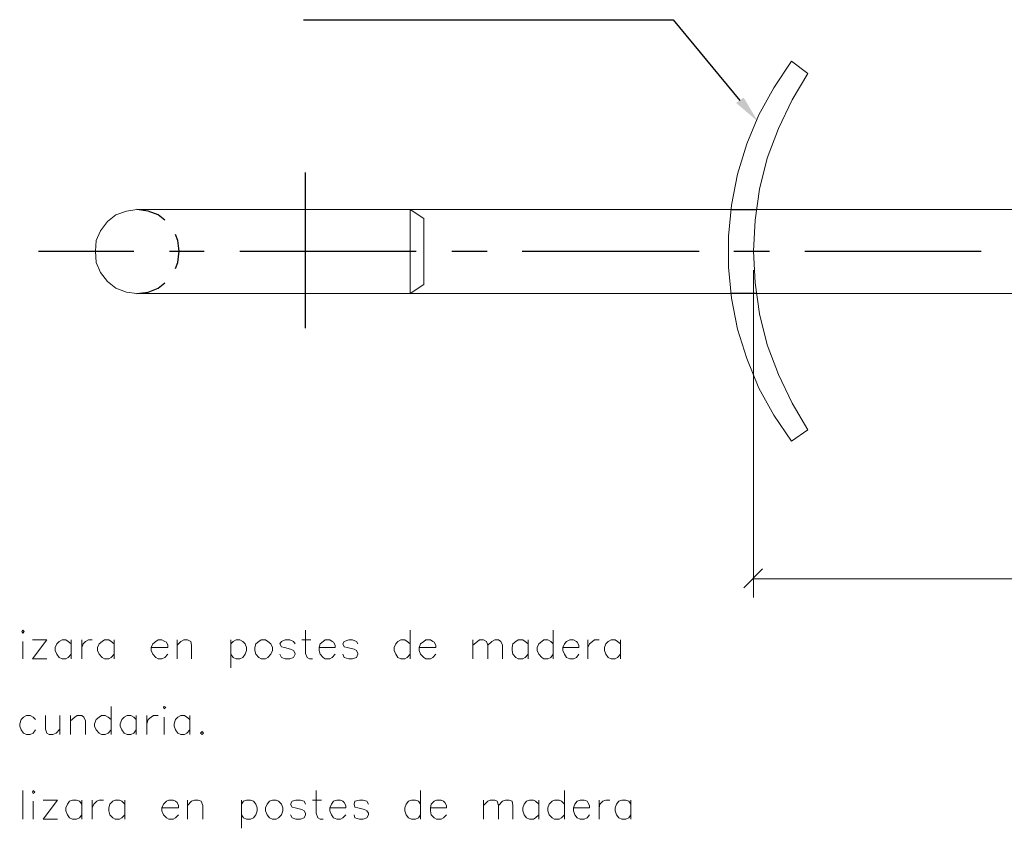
# Model space of a CAD drawing. Header units: millimetres. Extents: x 8 to 202, y 3 to 294.
# Tile 4 of 11: x 58 to 113, y 48 to 93. Entities that reach past the tile are written whole.
import ezdxf

# ---------------------------------------------------------------- set-up
doc = ezdxf.new("R2010")
doc.units = ezdxf.units.MM
doc.layers.add('DGE_CONTORNOS', color=7, linetype='Continuous', lineweight=0)
doc.layers.add('DGE_RELLENO', color=7, linetype='Continuous', lineweight=0)

msp = doc.modelspace()

# ---------------------------------------------------------------- hatches: boundary and pattern name
at = {"layer": 'DGE_RELLENO', "true_color": 0x000000}
msp.add_hatch(color=7, dxfattribs=at).paths.add_polyline_path([(98.298, 88.4627), (98.7213, 88.759), (99.5257, 87.4044)], flags=0)

# ---------------------------------------------------------------- linework, layer by layer
at = {"layer": 'DGE_CONTORNOS', "lineweight": 30}
for points in [[(74.0833, 93.1194), (94.7843, 93.1194), (98.5097, 88.5897)], [(74.2103, 75.8474), (74.2103, 84.568)], [(66.3363, 81.901), (65.9553, 82.1974), (65.405, 82.409), (64.77, 82.4937)], [(98.0017, 82.4937), (99.3987, 82.4937)], [(66.929, 79.1917), (67.056, 79.5304), (67.1407, 80.1654), (67.056, 80.758), (66.929, 81.0967)], [(59.2667, 80.1654), (64.6007, 80.1654)], [(66.5903, 80.1654), (68.5377, 80.1654)], [(70.5273, 80.1654), (80.391, 80.1654)], [(82.3807, 80.1654), (84.3703, 80.1654)], [(86.3177, 80.1654), (96.2237, 80.1654)], [(98.171, 80.1654), (100.1607, 80.1654)], [(102.1503, 80.1654), (112.014, 80.1654)], [(64.77, 77.7947), (65.405, 77.8794), (65.9553, 78.091), (66.3363, 78.3874)], [(99.3987, 77.7947), (98.0017, 77.7947)]]:
    msp.add_lwpolyline(points, dxfattribs=at)
at = {"layer": 'DGE_CONTORNOS', "lineweight": 13}
for points in [[(101.3883, 90.791), (100.4147, 89.3094), (99.568, 87.7854), (98.8907, 86.1767), (98.3827, 84.4834), (98.044, 82.7477), (97.8747, 81.012), (97.8747, 79.2764), (98.044, 77.5407), (98.3827, 75.805), (98.8907, 74.154), (99.568, 72.503), (100.4147, 70.979), (101.3883, 69.5397), (102.3197, 70.1747)], [(101.3883, 90.791), (102.3197, 90.1137)], [(102.3197, 90.1137), (101.4307, 88.632), (100.6687, 87.0234), (100.0337, 85.3724), (99.6103, 83.6367), (99.3563, 81.901), (99.2717, 80.1654), (99.3563, 78.3874), (99.6103, 76.6517), (100.0337, 74.916), (100.6687, 73.265), (101.4307, 71.6564), (102.3197, 70.1747)], [(64.77, 82.4937), (64.1773, 82.409), (63.5847, 82.1974), (63.119, 81.8164), (62.738, 81.3084), (62.484, 80.758), (62.4417, 80.1654), (62.484, 79.5304), (62.738, 78.98), (63.119, 78.472), (63.5847, 78.091), (64.1773, 77.8794), (64.77, 77.7947)], [(98.0017, 82.4937), (64.77, 82.4937)], [(80.8143, 78.3027), (80.8143, 81.9857), (80.0523, 82.4937), (80.0523, 77.7947), (80.8143, 78.3027)], [(138.7687, 82.4937), (99.3987, 82.4937)], [(64.77, 77.7947), (98.0017, 77.7947)], [(99.3987, 77.7947), (138.7687, 77.7947)], [(58.3353, 58.8717), (58.3777, 58.9564), (58.4623, 58.8717), (58.3777, 58.787), (58.3353, 58.8717)], [(74.2103, 58.9564), (74.2103, 57.644), (74.295, 57.4324), (74.422, 57.3477), (74.5913, 57.3477)], [(80.0523, 58.9564), (80.0523, 57.3477)], [(88.0533, 58.9564), (88.0533, 57.3477)], [(58.928, 57.3477), (59.7323, 58.406), (58.928, 58.406)], [(61.087, 58.1944), (60.9177, 58.3214), (60.7907, 58.406), (60.579, 58.406), (60.4097, 58.3214), (60.2827, 58.1944), (60.198, 57.9827), (60.198, 57.8134), (60.2827, 57.6017), (60.4097, 57.4324), (60.579, 57.3477), (60.7907, 57.3477), (60.9177, 57.4324), (61.087, 57.6017)], [(61.087, 58.406), (61.087, 57.3477)], [(61.6797, 58.406), (61.6797, 57.3477)], [(61.6797, 57.9827), (61.7643, 58.1944), (61.8913, 58.3214), (62.0607, 58.406), (62.2723, 58.406)], [(63.5, 58.1944), (63.3307, 58.3214), (63.2037, 58.406), (62.9497, 58.406), (62.8227, 58.3214), (62.6533, 58.1944), (62.5687, 57.9827), (62.5687, 57.8134), (62.6533, 57.6017), (62.8227, 57.4324), (62.9497, 57.3477), (63.2037, 57.3477), (63.3307, 57.4324), (63.5, 57.6017)], [(63.5, 58.406), (63.5, 57.3477)], [(65.5743, 57.9827), (66.5057, 57.9827), (66.5057, 58.1097), (66.421, 58.279), (66.3363, 58.3214), (66.167, 58.406), (65.9553, 58.406), (65.8283, 58.3214), (65.659, 58.1944), (65.5743, 57.9827), (65.5743, 57.8134), (65.659, 57.6017), (65.8283, 57.4324), (65.9553, 57.3477), (66.167, 57.3477), (66.3363, 57.4324), (66.5057, 57.6017)], [(67.0137, 58.406), (67.0137, 57.3477)], [(67.0137, 58.1097), (67.2253, 58.3214), (67.3947, 58.406), (67.6063, 58.406), (67.7757, 58.3214), (67.818, 58.1097), (67.818, 57.3477)], [(70.0193, 58.406), (70.0193, 56.8397)], [(70.0193, 58.1944), (70.1463, 58.3214), (70.3157, 58.406), (70.5273, 58.406), (70.6967, 58.3214), (70.8237, 58.1944), (70.9083, 57.9827), (70.9083, 57.8134), (70.8237, 57.6017), (70.6967, 57.4324), (70.5273, 57.3477), (70.3157, 57.3477), (70.1463, 57.4324), (70.0193, 57.6017)], [(71.7127, 58.406), (71.5857, 58.3214), (71.4163, 58.1944), (71.374, 57.9827), (71.374, 57.8134), (71.4163, 57.6017), (71.5857, 57.4324), (71.7127, 57.3477), (71.9667, 57.3477), (72.0937, 57.4324), (72.263, 57.6017), (72.3477, 57.8134), (72.3477, 57.9827), (72.263, 58.1944), (72.0937, 58.3214), (71.9667, 58.406), (71.7127, 58.406)], [(73.6177, 58.1944), (73.533, 58.3214), (73.3213, 58.406), (73.0673, 58.406), (72.8557, 58.3214), (72.771, 58.1944), (72.8557, 58.025), (73.025, 57.9827), (73.3637, 57.898), (73.533, 57.8134), (73.6177, 57.644), (73.6177, 57.6017), (73.533, 57.4324), (73.3213, 57.3477), (73.0673, 57.3477), (72.8557, 57.4324), (72.771, 57.6017)], [(73.9987, 58.406), (74.5067, 58.406)], [(74.9723, 57.9827), (75.8613, 57.9827), (75.8613, 58.1097), (75.7767, 58.279), (75.692, 58.3214), (75.565, 58.406), (75.311, 58.406), (75.184, 58.3214), (75.0147, 58.1944), (74.9723, 57.9827), (74.9723, 57.8134), (75.0147, 57.6017), (75.184, 57.4324), (75.311, 57.3477), (75.565, 57.3477), (75.692, 57.4324), (75.8613, 57.6017)], [(77.1313, 58.1944), (77.0467, 58.3214), (76.835, 58.406), (76.6233, 58.406), (76.3693, 58.3214), (76.2847, 58.1944), (76.3693, 58.025), (76.5387, 57.9827), (76.9197, 57.898), (77.0467, 57.8134), (77.1313, 57.644), (77.1313, 57.6017), (77.0467, 57.4324), (76.835, 57.3477), (76.6233, 57.3477), (76.3693, 57.4324), (76.2847, 57.6017)], [(80.0523, 58.1944), (79.883, 58.3214), (79.756, 58.406), (79.5443, 58.406), (79.375, 58.3214), (79.248, 58.1944), (79.1633, 57.9827), (79.1633, 57.8134), (79.248, 57.6017), (79.375, 57.4324), (79.5443, 57.3477), (79.756, 57.3477), (79.883, 57.4324), (80.0523, 57.6017)], [(80.5603, 57.9827), (81.4917, 57.9827), (81.4917, 58.1097), (81.407, 58.279), (81.3223, 58.3214), (81.1953, 58.406), (80.9413, 58.406), (80.8143, 58.3214), (80.645, 58.1944), (80.5603, 57.9827), (80.5603, 57.8134), (80.645, 57.6017), (80.8143, 57.4324), (80.9413, 57.3477), (81.1953, 57.3477), (81.3223, 57.4324), (81.4917, 57.6017)], [(83.566, 58.406), (83.566, 57.3477)], [(83.566, 58.1097), (83.82, 58.3214), (83.947, 58.406), (84.1587, 58.406), (84.328, 58.3214), (84.4127, 58.1097), (84.4127, 57.3477)], [(84.4127, 58.1097), (84.6243, 58.3214), (84.7937, 58.406), (85.0053, 58.406), (85.1323, 58.3214), (85.217, 58.1097), (85.217, 57.3477)], [(86.6563, 58.1944), (86.487, 58.3214), (86.36, 58.406), (86.106, 58.406), (85.979, 58.3214), (85.8097, 58.1944), (85.7673, 57.9827), (85.7673, 57.8134), (85.8097, 57.6017), (85.979, 57.4324), (86.106, 57.3477), (86.36, 57.3477), (86.487, 57.4324), (86.6563, 57.6017)], [(86.6563, 58.406), (86.6563, 57.3477)], [(88.0533, 58.1944), (87.9263, 58.3214), (87.757, 58.406), (87.5453, 58.406), (87.4183, 58.3214), (87.249, 58.1944), (87.1643, 57.9827), (87.1643, 57.8134), (87.249, 57.6017), (87.4183, 57.4324), (87.5453, 57.3477), (87.757, 57.3477), (87.9263, 57.4324), (88.0533, 57.6017)], [(88.6037, 57.9827), (89.4927, 57.9827), (89.4927, 58.1097), (89.408, 58.279), (89.3657, 58.3214), (89.1963, 58.406), (88.9847, 58.406), (88.8153, 58.3214), (88.6883, 58.1944), (88.6037, 57.9827), (88.6037, 57.8134), (88.6883, 57.6017), (88.8153, 57.4324), (88.9847, 57.3477), (89.1963, 57.3477), (89.3657, 57.4324), (89.4927, 57.6017)], [(90.0007, 58.406), (90.0007, 57.3477)], [(90.0007, 57.9827), (90.0853, 58.1944), (90.2547, 58.3214), (90.3817, 58.406), (90.6357, 58.406)], [(91.821, 58.1944), (91.6517, 58.3214), (91.5247, 58.406), (91.313, 58.406), (91.1437, 58.3214), (91.0167, 58.1944), (90.932, 57.9827), (90.932, 57.8134), (91.0167, 57.6017), (91.1437, 57.4324), (91.313, 57.3477), (91.5247, 57.3477), (91.6517, 57.4324), (91.821, 57.6017)], [(91.821, 58.406), (91.821, 57.3477)], [(58.3777, 58.3214), (58.3777, 57.3477)], [(58.928, 57.3477), (59.7323, 57.3477)], [(63.3307, 54.6807), (63.3307, 53.1144)], [(66.2517, 54.6384), (66.294, 54.6807), (66.3787, 54.6384), (66.294, 54.5537), (66.2517, 54.6384)], [(59.0973, 53.961), (58.9703, 54.088), (58.801, 54.1727), (58.5893, 54.1727), (58.42, 54.088), (58.293, 53.961), (58.2083, 53.707), (58.2083, 53.58), (58.293, 53.3684), (58.42, 53.199), (58.5893, 53.1144), (58.801, 53.1144), (58.9703, 53.199), (59.0973, 53.3684)], [(59.6477, 54.1727), (59.6477, 53.4107), (59.7323, 53.199), (59.8593, 53.1144), (60.071, 53.1144), (60.2403, 53.199), (60.452, 53.4107)], [(60.452, 54.1727), (60.452, 53.1144)], [(61.0447, 54.1727), (61.0447, 53.1144)], [(61.0447, 53.8764), (61.2987, 54.088), (61.4257, 54.1727), (61.6797, 54.1727), (61.8067, 54.088), (61.8913, 53.8764), (61.8913, 53.1144)], [(63.3307, 53.961), (63.1613, 54.088), (62.992, 54.1727), (62.7803, 54.1727), (62.6533, 54.088), (62.484, 53.961), (62.3993, 53.707), (62.3993, 53.58), (62.484, 53.3684), (62.6533, 53.199), (62.7803, 53.1144), (62.992, 53.1144), (63.1613, 53.199), (63.3307, 53.3684)], [(64.7277, 53.961), (64.6007, 54.088), (64.4313, 54.1727), (64.2197, 54.1727), (64.0503, 54.088), (63.9233, 53.961), (63.8387, 53.707), (63.8387, 53.58), (63.9233, 53.3684), (64.0503, 53.199), (64.2197, 53.1144), (64.4313, 53.1144), (64.6007, 53.199), (64.7277, 53.3684)], [(64.7277, 54.1727), (64.7277, 53.1144)], [(65.3203, 54.1727), (65.3203, 53.1144)], [(65.3203, 53.707), (65.405, 53.961), (65.5743, 54.088), (65.7013, 54.1727), (65.9553, 54.1727)], [(66.294, 54.088), (66.294, 53.1144)], [(67.7333, 53.961), (67.564, 54.088), (67.437, 54.1727), (67.2253, 54.1727), (67.056, 54.088), (66.929, 53.961), (66.8443, 53.707), (66.8443, 53.58), (66.929, 53.3684), (67.056, 53.199), (67.2253, 53.1144), (67.437, 53.1144), (67.564, 53.199), (67.7333, 53.3684)], [(67.7333, 54.1727), (67.7333, 53.1144)], [(68.4107, 53.2837), (68.4953, 53.199), (68.4107, 53.1144), (68.326, 53.199), (68.4107, 53.2837)], [(58.3777, 49.9817), (58.3777, 48.373)], [(58.928, 49.897), (58.9703, 49.9817), (59.055, 49.897), (58.9703, 49.8124), (58.928, 49.897)], [(74.803, 49.9817), (74.803, 48.7117), (74.8877, 48.4577), (75.0147, 48.373), (75.184, 48.373)], [(80.645, 49.9817), (80.645, 48.373)], [(88.6883, 49.9817), (88.6883, 48.373)], [(58.9703, 49.389), (58.9703, 48.373)], [(59.5207, 48.373), (60.325, 49.4314), (59.5207, 49.4314)], [(61.6797, 49.2197), (61.5527, 49.389), (61.3833, 49.4314), (61.1717, 49.4314), (61.0023, 49.389), (60.8753, 49.2197), (60.7907, 49.008), (60.7907, 48.8387), (60.8753, 48.627), (61.0023, 48.4577), (61.1717, 48.373), (61.3833, 48.373), (61.5527, 48.4577), (61.6797, 48.627)], [(61.6797, 49.4314), (61.6797, 48.373)], [(62.2723, 49.4314), (62.2723, 48.373)], [(62.2723, 49.008), (62.357, 49.2197), (62.5263, 49.389), (62.6533, 49.4314), (62.9073, 49.4314)], [(64.0927, 49.2197), (63.9233, 49.389), (63.7963, 49.4314), (63.5423, 49.4314), (63.4153, 49.389), (63.246, 49.2197), (63.2037, 49.008), (63.2037, 48.8387), (63.246, 48.627), (63.4153, 48.4577), (63.5423, 48.373), (63.7963, 48.373), (63.9233, 48.4577), (64.0927, 48.627)], [(64.0927, 49.4314), (64.0927, 48.373)], [(66.167, 49.008), (67.0983, 49.008), (67.0983, 49.135), (67.0137, 49.3044), (66.929, 49.389), (66.802, 49.4314), (66.548, 49.4314), (66.421, 49.389), (66.2517, 49.2197), (66.167, 49.008), (66.167, 48.8387), (66.2517, 48.627), (66.421, 48.4577), (66.548, 48.373), (66.802, 48.373), (66.929, 48.4577), (67.0983, 48.627)], [(67.6063, 49.4314), (67.6063, 48.373)], [(67.6063, 49.135), (67.818, 49.389), (67.9873, 49.4314), (68.199, 49.4314), (68.3683, 49.389), (68.453, 49.135), (68.453, 48.373)], [(70.612, 49.4314), (70.612, 47.865)], [(70.612, 49.2197), (70.739, 49.389), (70.9083, 49.4314), (71.12, 49.4314), (71.2893, 49.389), (71.4163, 49.2197), (71.501, 49.008), (71.501, 48.8387), (71.4163, 48.627), (71.2893, 48.4577), (71.12, 48.373), (70.9083, 48.373), (70.739, 48.4577), (70.612, 48.627)], [(72.3477, 49.4314), (72.1783, 49.389), (72.0513, 49.2197), (71.9667, 49.008), (71.9667, 48.8387), (72.0513, 48.627), (72.1783, 48.4577), (72.3477, 48.373), (72.5593, 48.373), (72.6863, 48.4577), (72.8557, 48.627), (72.9403, 48.8387), (72.9403, 49.008), (72.8557, 49.2197), (72.6863, 49.389), (72.5593, 49.4314), (72.3477, 49.4314)], [(74.2103, 49.2197), (74.1257, 49.389), (73.914, 49.4314), (73.66, 49.4314), (73.4483, 49.389), (73.3637, 49.2197), (73.4483, 49.0504), (73.6177, 49.008), (73.9987, 48.9234), (74.1257, 48.8387), (74.2103, 48.7117), (74.2103, 48.627), (74.1257, 48.4577), (73.914, 48.373), (73.66, 48.373), (73.4483, 48.4577), (73.3637, 48.627)], [(74.5913, 49.4314), (75.0993, 49.4314)], [(75.565, 49.008), (76.454, 49.008), (76.454, 49.135), (76.3693, 49.3044), (76.2847, 49.389), (76.1577, 49.4314), (75.946, 49.4314), (75.7767, 49.389), (75.6497, 49.2197), (75.565, 49.008), (75.565, 48.8387), (75.6497, 48.627), (75.7767, 48.4577), (75.946, 48.373), (76.1577, 48.373), (76.2847, 48.4577), (76.454, 48.627)], [(77.724, 49.2197), (77.6393, 49.389), (77.4277, 49.4314), (77.216, 49.4314), (76.962, 49.389), (76.9197, 49.2197), (76.962, 49.0504), (77.1313, 49.008), (77.5123, 48.9234), (77.6393, 48.8387), (77.724, 48.7117), (77.724, 48.627), (77.6393, 48.4577), (77.4277, 48.373), (77.216, 48.373), (76.962, 48.4577), (76.9197, 48.627)], [(80.645, 49.2197), (80.518, 49.389), (80.3487, 49.4314), (80.137, 49.4314), (79.9677, 49.389), (79.8407, 49.2197), (79.756, 49.008), (79.756, 48.8387), (79.8407, 48.627), (79.9677, 48.4577), (80.137, 48.373), (80.3487, 48.373), (80.518, 48.4577), (80.645, 48.627)], [(81.1953, 49.008), (82.0843, 49.008), (82.0843, 49.135), (81.9997, 49.3044), (81.915, 49.389), (81.788, 49.4314), (81.534, 49.4314), (81.407, 49.389), (81.2377, 49.2197), (81.1953, 49.008), (81.1953, 48.8387), (81.2377, 48.627), (81.407, 48.4577), (81.534, 48.373), (81.788, 48.373), (81.915, 48.4577), (82.0843, 48.627)], [(84.1587, 49.4314), (84.1587, 48.373)], [(84.1587, 49.135), (84.4127, 49.389), (84.5397, 49.4314), (84.7937, 49.4314), (84.9207, 49.389), (85.0053, 49.135), (85.0053, 48.373)], [(85.0053, 49.135), (85.217, 49.389), (85.3863, 49.4314), (85.598, 49.4314), (85.7673, 49.389), (85.8097, 49.135), (85.8097, 48.373)], [(87.249, 49.2197), (87.0797, 49.389), (86.9527, 49.4314), (86.741, 49.4314), (86.5717, 49.389), (86.4447, 49.2197), (86.36, 49.008), (86.36, 48.8387), (86.4447, 48.627), (86.5717, 48.4577), (86.741, 48.373), (86.9527, 48.373), (87.0797, 48.4577), (87.249, 48.627)], [(87.249, 49.4314), (87.249, 48.373)], [(88.6883, 49.2197), (88.519, 49.389), (88.392, 49.4314), (88.138, 49.4314), (88.011, 49.389), (87.8417, 49.2197), (87.757, 49.008), (87.757, 48.8387), (87.8417, 48.627), (88.011, 48.4577), (88.138, 48.373), (88.392, 48.373), (88.519, 48.4577), (88.6883, 48.627)], [(89.1963, 49.008), (90.0853, 49.008), (90.0853, 49.135), (90.0007, 49.3044), (89.9583, 49.389), (89.789, 49.4314), (89.5773, 49.4314), (89.408, 49.389), (89.281, 49.2197), (89.1963, 49.008), (89.1963, 48.8387), (89.281, 48.627), (89.408, 48.4577), (89.5773, 48.373), (89.789, 48.373), (89.9583, 48.4577), (90.0853, 48.627)], [(90.6357, 49.4314), (90.6357, 48.373)], [(90.6357, 49.008), (90.678, 49.2197), (90.8473, 49.389), (91.0167, 49.4314), (91.2283, 49.4314)], [(92.4137, 49.2197), (92.2867, 49.389), (92.1173, 49.4314), (91.9057, 49.4314), (91.7363, 49.389), (91.6093, 49.2197), (91.5247, 49.008), (91.5247, 48.8387), (91.6093, 48.627), (91.7363, 48.4577), (91.9057, 48.373), (92.1173, 48.373), (92.2867, 48.4577), (92.4137, 48.627)], [(92.4137, 49.4314), (92.4137, 48.373)], [(59.5207, 48.373), (60.325, 48.373)]]:
    msp.add_lwpolyline(points, dxfattribs=at)
at = {"layer": 'DGE_CONTORNOS', "lineweight": 5}
for points in [[(99.2717, 79.107), (99.2717, 60.7767)], [(99.7797, 62.3854), (98.7213, 61.327)], [(99.2717, 61.835), (168.656, 61.835)]]:
    msp.add_lwpolyline(points, dxfattribs=at)

doc.saveas('drawing.dxf')
